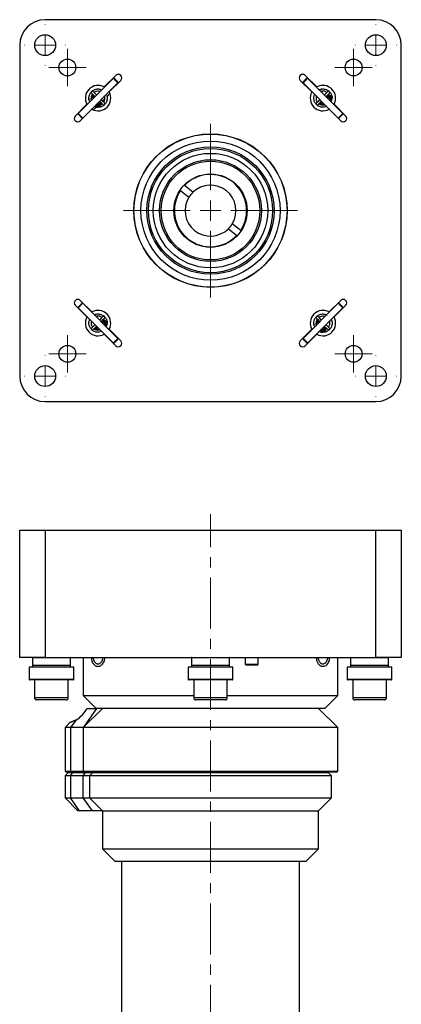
# Model space of a CAD drawing. Header units: inches. Extents: x 2.2 to 30.4, y 1.3 to 20.8.
# Tile 5 of 6: x 15.1 to 18.9, y 11.1 to 20.8. Entities that reach past the tile are written whole.
import ezdxf

# ---------------------------------------------------------------- set-up
doc = ezdxf.new("R2010")
doc.units = ezdxf.units.IN
doc.header["$MEASUREMENT"] = 0
doc.linetypes.add('CENTERX2', pattern=[0.8, 0.5, -0.1, 0.1, -0.1])

# ---------------------------------------------------------------- blocks, each defined once
blk = doc.blocks.new('SW_CENTERMARKSYMBOL_0')
at = {"color": 0, "linetype": 'Continuous', "lineweight": 18}
for p, q in [((0, 0.2), (0, 0.2025)), ((0, 0), (0, 0.1)), ((-0.2, 0), (-0.2025, 0)), ((0, 0), (-0.1, 0)), ((0, 0), (0, -0.1)), ((0, 0), (0.1, 0)), ((0.2, 0), (0.2025, 0)), ((0, -0.2), (0, -0.2025))]:
    blk.add_line(p, q, dxfattribs=at)
blk = doc.blocks.new('SW_CENTERMARKSYMBOL_1')
at = {"color": 0, "linetype": 'Continuous', "lineweight": 18}
for p, q in [((0, 0.1), (0, 0.1827)), ((0, 0), (0, 0.1)), ((-0.1, 0), (-0.1827, 0)), ((0, 0), (-0.1, 0)), ((0, 0), (0, -0.1)), ((0, 0), (0.1, 0)), ((0.1, 0), (0.1827, 0)), ((0, -0.1), (0, -0.1827))]:
    blk.add_line(p, q, dxfattribs=at)
blk = doc.blocks.new('SW_CENTERMARKSYMBOL_2')
at = {"color": 0, "linetype": 'Continuous', "lineweight": 18}
for p, q in [((0, 0.1), (0, 0.1827)), ((0, 0), (0, 0.1)), ((-0.1, 0), (-0.1827, 0)), ((0, 0), (-0.1, 0)), ((0, 0), (0, -0.1)), ((0, 0), (0.1, 0)), ((0.1, 0), (0.1827, 0)), ((0, -0.1), (0, -0.1827))]:
    blk.add_line(p, q, dxfattribs=at)
blk = doc.blocks.new('SW_CENTERMARKSYMBOL_3')
at = {"color": 0, "linetype": 'Continuous', "lineweight": 18}
for p, q in [((0, 0.2), (0, 0.2025)), ((0, 0), (0, 0.1)), ((-0.2, 0), (-0.2025, 0)), ((0, 0), (-0.1, 0)), ((0, 0), (0, -0.1)), ((0, 0), (0.1, 0)), ((0.2, 0), (0.2025, 0)), ((0, -0.2), (0, -0.2025))]:
    blk.add_line(p, q, dxfattribs=at)
blk = doc.blocks.new('SW_CENTERMARKSYMBOL_4')
at = {"color": 0, "linetype": 'Continuous', "lineweight": 18}
for p, q in [((0, 0.1), (0, 0.1827)), ((0, 0), (0, 0.1)), ((-0.1, 0), (-0.1827, 0)), ((0, 0), (-0.1, 0)), ((0, 0), (0, -0.1)), ((0, 0), (0.1, 0)), ((0.1, 0), (0.1827, 0)), ((0, -0.1), (0, -0.1827))]:
    blk.add_line(p, q, dxfattribs=at)
blk = doc.blocks.new('SW_CENTERMARKSYMBOL_5')
at = {"color": 0, "linetype": 'Continuous', "lineweight": 18}
for p, q in [((0, 0.2), (0, 0.2025)), ((0, 0), (0, 0.1)), ((-0.2, 0), (-0.2025, 0)), ((0, 0), (-0.1, 0)), ((0, 0), (0, -0.1)), ((0, 0), (0.1, 0)), ((0.2, 0), (0.2025, 0)), ((0, -0.2), (0, -0.2025))]:
    blk.add_line(p, q, dxfattribs=at)
blk = doc.blocks.new('SW_CENTERMARKSYMBOL_6')
at = {"color": 0, "linetype": 'Continuous', "lineweight": 18}
for p, q in [((0, 0.1), (0, 0.1827)), ((0, 0), (0, 0.1)), ((-0.1, 0), (-0.1827, 0)), ((0, 0), (-0.1, 0)), ((0, 0), (0, -0.1)), ((0, 0), (0.1, 0)), ((0.1, 0), (0.1827, 0)), ((0, -0.1), (0, -0.1827))]:
    blk.add_line(p, q, dxfattribs=at)
blk = doc.blocks.new('SW_CENTERMARKSYMBOL_7')
at = {"color": 0, "linetype": 'Continuous', "lineweight": 18}
for p, q in [((0, 0.2), (0, 0.2025)), ((0, 0), (0, 0.1)), ((-0.2, 0), (-0.2025, 0)), ((0, 0), (-0.1, 0)), ((0, 0), (0, -0.1)), ((0, 0), (0.1, 0)), ((0.2, 0), (0.2025, 0)), ((0, -0.2), (0, -0.2025))]:
    blk.add_line(p, q, dxfattribs=at)
blk = doc.blocks.new('SW_CENTERMARKSYMBOL_8')
at = {"color": 0, "linetype": 'Continuous', "lineweight": 18}
for p, q in [((0, 0.2), (0, 0.8535)), ((0, 0), (0, 0.1)), ((-0.2, 0), (-0.8535, 0)), ((0, 0), (-0.1, 0)), ((0, 0), (0, -0.1)), ((0, 0), (0.1, 0)), ((0.2, 0), (0.8535, 0)), ((0, -0.2), (0, -0.8535))]:
    blk.add_line(p, q, dxfattribs=at)

msp = doc.modelspace()

# ---------------------------------------------------------------- linework, layer by layer
at = {"color": 7, "linetype": 'Continuous', "lineweight": 25}
for p, q in [((18.6471, 20.7929), (15.3971, 20.7929)), ((15.1471, 20.5429), (15.1471, 17.2929)), ((18.8971, 17.2929), (18.8971, 20.5429)), ((16.0684, 20.2181), (15.7219, 19.8716)), ((16.0915, 20.2458), (15.9778, 20.1321)), ((16.0755, 20.2181), (16.0684, 20.2181)), ((18.0664, 20.1321), (17.9527, 20.2458)), ((17.9758, 20.2181), (17.9687, 20.2181)), ((18.3223, 19.8716), (17.9758, 20.2181)), ((15.7661, 19.8274), (16.1126, 20.1739)), ((15.9778, 20.1321), (15.9807, 20.1304)), ((16.0266, 20.0833), (16.1403, 20.197)), ((16.1126, 20.1739), (16.1126, 20.1809)), ((17.9039, 20.197), (18.0176, 20.0833)), ((17.9316, 20.1809), (17.9316, 20.1739)), ((17.9316, 20.1739), (18.2781, 19.8274)), ((18.0635, 20.1304), (18.0664, 20.1321)), ((15.8749, 20.0335), (15.8815, 20.0311)), ((15.984, 20.0184), (15.9604, 19.9951)), ((15.9844, 20.0334), (15.9806, 20.0458)), ((16.0031, 20.0467), (16.0061, 20.0368)), ((16.0338, 20.0678), (16.0056, 20.0399)), ((16.0249, 20.0862), (16.0266, 20.0833)), ((18.0176, 20.0833), (18.0193, 20.0862)), ((18.1029, 20.1086), (18.1129, 20.1116)), ((18.1163, 20.0899), (18.1048, 20.0863)), ((18.1163, 20.0899), (18.1242, 20.09)), ((18.1627, 20.0311), (18.1693, 20.0335)), ((18.188, 20.0523), (18.1814, 20.0616)), ((15.8079, 19.9622), (15.6942, 19.8484)), ((15.8096, 19.9592), (15.8079, 19.9622)), ((15.8992, 19.9346), (15.871, 19.9066)), ((15.8802, 19.9414), (15.8994, 19.9345)), ((15.9038, 19.9561), (15.8972, 19.9585)), ((15.9001, 19.9574), (15.9114, 19.9561)), ((15.9257, 19.9869), (15.928, 19.9803)), ((15.9479, 19.9625), (15.9561, 19.9683)), ((18.1162, 19.9803), (18.1185, 19.9869)), ((18.1936, 20.0092), (18.1909, 20.0019)), ((18.2079, 19.9848), (18.2152, 20.0049)), ((18.2363, 19.9622), (18.2346, 19.9592)), ((18.35, 19.8484), (18.2363, 19.9622)), ((15.7219, 19.8716), (15.7219, 19.8645)), ((15.7429, 19.7996), (15.8567, 19.9134)), ((15.759, 19.8274), (15.7661, 19.8274)), ((15.8567, 19.9134), (15.8538, 19.915)), ((18.1904, 19.915), (18.1875, 19.9134)), ((18.1875, 19.9134), (18.3013, 19.7996)), ((18.2781, 19.8274), (18.2852, 19.8274)), ((18.3223, 19.8645), (18.3223, 19.8716)), ((16.8484, 19.0977), (16.7658, 19.1635)), ((16.7267, 19.1147), (16.8092, 19.049)), ((17.3189, 18.7231), (17.2363, 18.7889)), ((17.1976, 18.7398), (17.2802, 18.6741)), ((15.6942, 17.9873), (15.8079, 17.8736)), ((15.8567, 17.9224), (15.7429, 18.0361)), ((15.7587, 18.008), (15.759, 18.0083)), ((15.7661, 18.0083), (15.759, 18.0083)), ((16.1126, 17.6619), (15.7661, 18.0083)), ((18.2781, 18.0083), (17.9316, 17.6619)), ((18.3013, 18.0361), (18.1875, 17.9224)), ((18.2363, 17.8736), (18.35, 17.9873)), ((18.2852, 18.0083), (18.2781, 18.0083)), ((15.7219, 17.9712), (15.7219, 17.9642)), ((15.7219, 17.9642), (16.0684, 17.6177)), ((15.8538, 17.9207), (15.8567, 17.9224)), ((15.8932, 17.8988), (15.9032, 17.9019)), ((17.9758, 17.6177), (18.3223, 17.9642)), ((18.1875, 17.9224), (18.1904, 17.9207)), ((18.3223, 17.9642), (18.3223, 17.9712)), ((15.8079, 17.8736), (15.8096, 17.8765)), ((15.9066, 17.8802), (15.8941, 17.8763)), ((15.9066, 17.8802), (15.9145, 17.8803)), ((15.953, 17.8214), (15.9596, 17.8238)), ((15.9783, 17.8426), (15.9717, 17.8519)), ((15.9839, 17.7995), (15.9812, 17.7921)), ((15.9826, 17.7958), (15.9839, 17.8072)), ((15.9982, 17.7751), (16.0055, 17.7952)), ((18.0846, 17.8238), (18.0912, 17.8214)), ((18.1941, 17.8236), (18.1903, 17.8361)), ((18.2128, 17.837), (18.2158, 17.8271)), ((18.2346, 17.8765), (18.2363, 17.8736)), ((15.9065, 17.7706), (15.9088, 17.7772)), ((15.9807, 17.7053), (15.9778, 17.7037)), ((15.9778, 17.7037), (16.0915, 17.5899)), ((16.0266, 17.7525), (16.0249, 17.7495)), ((16.1403, 17.6387), (16.0266, 17.7525)), ((18.0176, 17.7525), (17.9039, 17.6387)), ((17.9527, 17.5899), (18.0664, 17.7037)), ((18.0193, 17.7495), (18.0176, 17.7525)), ((18.0664, 17.7037), (18.0635, 17.7053)), ((18.089, 17.732), (18.1091, 17.7248)), ((18.1135, 17.7464), (18.1061, 17.749)), ((18.1354, 17.7772), (18.1377, 17.7706)), ((18.1565, 17.752), (18.1658, 17.7586)), ((16.0684, 17.6177), (16.0755, 17.6177)), ((16.1122, 17.6614), (16.1126, 17.6619)), ((16.1126, 17.6548), (16.1126, 17.6619)), ((17.9316, 17.6619), (17.9316, 17.6548)), ((17.9687, 17.6177), (17.9758, 17.6177)), ((15.3971, 17.0429), (18.6471, 17.0429)), ((15.1471, 14.5294), (15.1471, 15.7794)), ((15.1471, 15.7794), (15.3971, 15.7794)), ((15.3971, 15.7794), (15.3971, 14.5294)), ((15.3971, 15.7794), (18.6471, 15.7794)), ((18.6471, 14.5294), (18.6471, 15.7794)), ((18.6471, 15.7794), (18.8971, 15.7794)), ((18.8971, 15.7794), (18.8971, 14.5294)), ((15.3971, 14.5294), (15.1471, 14.5294)), ((15.2721, 14.5244), (15.2721, 14.4513)), ((15.3971, 14.5294), (18.6471, 14.5294)), ((15.6471, 14.4513), (15.6471, 14.5244)), ((15.7721, 14.5294), (15.7721, 14.1544)), ((16.8346, 14.5244), (16.8346, 14.4513)), ((17.2096, 14.4513), (17.2096, 14.5244)), ((17.364, 14.5294), (17.364, 14.4644)), ((17.489, 14.4644), (17.489, 14.5294)), ((18.2721, 14.1544), (18.2721, 14.5294)), ((18.3971, 14.5244), (18.3971, 14.4513)), ((18.8971, 14.5294), (18.6471, 14.5294)), ((18.7721, 14.4513), (18.7721, 14.5244)), ((15.2409, 14.4345), (15.2409, 14.3145)), ((15.6784, 14.4345), (15.2409, 14.4345)), ((15.6784, 14.3145), (15.6784, 14.4345)), ((16.8034, 14.4345), (16.8034, 14.3145)), ((17.2409, 14.4345), (16.8034, 14.4345)), ((17.2409, 14.3145), (17.2409, 14.4345)), ((17.364, 14.4644), (17.374, 14.4544)), ((17.364, 14.4644), (17.4427, 14.4644)), ((17.4401, 14.4544), (17.374, 14.4544)), ((17.479, 14.4544), (17.4401, 14.4544)), ((17.4427, 14.4644), (17.489, 14.4644)), ((17.479, 14.4544), (17.489, 14.4644)), ((18.3659, 14.4345), (18.3659, 14.3145)), ((18.8034, 14.4345), (18.3659, 14.4345)), ((18.8034, 14.3145), (18.8034, 14.4345)), ((15.6734, 14.3095), (15.2459, 14.3095)), ((15.2942, 14.3095), (15.2942, 14.1324)), ((15.625, 14.1324), (15.625, 14.3095)), ((17.2359, 14.3095), (16.8084, 14.3095)), ((16.8567, 14.3095), (16.8567, 14.1324)), ((17.1875, 14.1324), (17.1875, 14.3095)), ((18.7984, 14.3095), (18.3709, 14.3095)), ((18.4192, 14.3095), (18.4192, 14.1324)), ((18.75, 14.1324), (18.75, 14.3095)), ((15.7721, 14.1544), (15.8971, 14.0294)), ((15.7721, 14.1544), (16.8567, 14.1544)), ((17.1875, 14.1544), (18.2721, 14.1544)), ((18.1471, 14.0294), (18.2721, 14.1544)), ((15.5811, 14.1127), (15.3139, 14.1127)), ((15.6053, 14.1127), (15.5811, 14.1127)), ((15.9596, 14.0294), (15.7721, 13.8419)), ((15.8061, 14.0294), (15.8971, 14.0294)), ((17.0221, 14.0294), (15.8971, 14.0294)), ((17.1583, 14.1127), (16.8764, 14.1127)), ((18.1471, 14.0294), (17.0221, 14.0294)), ((17.1678, 14.1127), (17.1583, 14.1127)), ((18.2721, 13.8419), (18.0846, 14.0294)), ((18.7303, 14.1127), (18.4389, 14.1127)), ((15.6445, 13.8935), (15.5928, 13.8419)), ((15.5928, 13.8419), (15.5928, 13.4144)), ((15.6471, 13.8419), (15.5928, 13.8419)), ((15.7011, 13.9178), (15.6471, 13.8419)), ((15.7721, 13.8419), (15.6471, 13.8419)), ((15.6471, 13.8419), (15.6471, 13.4144)), ((15.7721, 13.8419), (15.7721, 13.4144)), ((18.2721, 13.8419), (15.7721, 13.8419)), ((18.2721, 13.4144), (18.2721, 13.8419)), ((15.5928, 13.4144), (15.6028, 13.4044)), ((15.5928, 13.4144), (15.6471, 13.4144)), ((15.6241, 13.3994), (15.5928, 13.3681)), ((15.5928, 13.3681), (15.5928, 13.1494)), ((15.6471, 13.3681), (15.5928, 13.3681)), ((15.6542, 13.4044), (15.6028, 13.4044)), ((15.6241, 13.3994), (15.6693, 13.3994)), ((15.6471, 13.4144), (15.7721, 13.4144)), ((15.6542, 13.4044), (15.6471, 13.4144)), ((15.6471, 13.3681), (15.6693, 13.3994)), ((15.7722, 13.3681), (15.6471, 13.3681)), ((15.6471, 13.3681), (15.6471, 13.1494)), ((15.7804, 13.4044), (15.6542, 13.4044)), ((15.6693, 13.3994), (15.7944, 13.3994)), ((15.7721, 13.4144), (15.7821, 13.4044)), ((15.7721, 13.4144), (18.2721, 13.4144)), ((15.7722, 13.3681), (15.7944, 13.3994)), ((15.8346, 13.3681), (15.7722, 13.3681)), ((15.7722, 13.1494), (15.7722, 13.3681)), ((18.2621, 13.4044), (15.7821, 13.4044)), ((15.7944, 13.3994), (15.8659, 13.3994)), ((15.8659, 13.3994), (15.8346, 13.3681)), ((15.8346, 13.3681), (15.8346, 13.1494)), ((18.2096, 13.3681), (15.8346, 13.3681)), ((15.8659, 13.3994), (18.1784, 13.3994)), ((15.9418, 13.3994), (15.9418, 13.4044)), ((15.9421, 13.4044), (15.9421, 13.3994)), ((18.1021, 13.3994), (18.1021, 13.4044)), ((18.2096, 13.3681), (18.1784, 13.3994)), ((18.2096, 13.1494), (18.2096, 13.3681)), ((18.2621, 13.4044), (18.2721, 13.4144)), ((15.5928, 13.1494), (15.7178, 13.0244)), ((15.5928, 13.1494), (15.6471, 13.1494)), ((15.7359, 13.0244), (15.6471, 13.1494)), ((15.6471, 13.1494), (15.7722, 13.1494)), ((15.8611, 13.0244), (15.7722, 13.1494)), ((15.7722, 13.1494), (15.8346, 13.1494)), ((15.8346, 13.1494), (15.9596, 13.0244)), ((15.8346, 13.1494), (18.2096, 13.1494)), ((18.0846, 13.0244), (18.2096, 13.1494)), ((15.7359, 13.0244), (15.7178, 13.0244)), ((15.8611, 13.0244), (15.7359, 13.0244)), ((15.9596, 13.0244), (15.8611, 13.0244)), ((15.9596, 13.0244), (15.9596, 12.6494)), ((15.9596, 13.0244), (18.0846, 13.0244)), ((18.0846, 12.6494), (18.0846, 13.0244)), ((15.9596, 12.6494), (16.0846, 12.5244)), ((15.9596, 12.6494), (18.0846, 12.6494)), ((17.9596, 12.5244), (18.0846, 12.6494)), ((17.9596, 12.5244), (16.0846, 12.5244)), ((16.1471, 12.5244), (16.1471, 10.9281)), ((17.8971, 10.9281), (17.8971, 12.5244))]:
    msp.add_line(p, q, dxfattribs=at)
at = {"color": 8, "linetype": 'Continuous', "lineweight": 25}
for p, q in [((15.8805, 20.0439), (15.8805, 20.0436)), ((18.1623, 20.0425), (18.1706, 20.045)), ((15.901, 19.9454), (15.8888, 19.9501)), ((15.937, 19.9874), (15.9395, 19.9791)), ((18.1058, 19.986), (18.1061, 19.9859)), ((18.2043, 20.0064), (18.1996, 19.9943)), ((15.9526, 17.8328), (15.9608, 17.8353)), ((15.9946, 17.7967), (15.9899, 17.7846)), ((18.0902, 17.8342), (18.0902, 17.8339)), ((15.8961, 17.7763), (15.8964, 17.7762)), ((18.1107, 17.7357), (18.0985, 17.7404)), ((18.1467, 17.7777), (18.1492, 17.7694)), ((15.6471, 14.5244), (15.2721, 14.5244)), ((17.2096, 14.5244), (16.8346, 14.5244)), ((18.7721, 14.5244), (18.3971, 14.5244)), ((15.6471, 14.4513), (15.2721, 14.4513)), ((17.2096, 14.4513), (16.8346, 14.4513)), ((18.7721, 14.4513), (18.3971, 14.4513)), ((15.6784, 14.3145), (15.2409, 14.3145)), ((17.2409, 14.3145), (16.8034, 14.3145)), ((18.8034, 14.3145), (18.3659, 14.3145)), ((15.5975, 14.1324), (15.2942, 14.1324)), ((15.625, 14.1324), (15.5975, 14.1324)), ((17.1767, 14.1324), (16.8567, 14.1324)), ((17.1875, 14.1324), (17.1767, 14.1324)), ((18.75, 14.1324), (18.4192, 14.1324)), ((15.7761, 13.8459), (15.9065, 14.0294)), ((15.7804, 13.4044), (15.7761, 13.4104))]:
    msp.add_line(p, q, dxfattribs=at)
at = {"color": 7, "linetype": 'CENTERX2', "lineweight": 18}
msp.add_line((17.0221, 6.0139), (17.0221, 15.9358), dxfattribs=at)
at = {"color": 7, "linetype": 'Continuous', "lineweight": 25, "flags": 128}
for points in [[(16.1126, 20.1739), (16.1122, 20.1742), (16.109, 20.1774), (16.103, 20.1834), (16.0951, 20.1913), (16.0865, 20.2), (16.0785, 20.208), (16.0723, 20.2142), (16.0689, 20.2176), (16.0684, 20.2181)], [(16.0755, 20.2181), (16.0759, 20.2176), (16.0787, 20.2148), (16.0839, 20.2096), (16.0907, 20.2028), (16.0979, 20.1956), (16.1046, 20.189), (16.1096, 20.1839), (16.1123, 20.1812), (16.1126, 20.1809)], [(17.9758, 20.2181), (17.9744, 20.2166), (17.9698, 20.2121), (17.9628, 20.2051), (17.9544, 20.1967), (17.9459, 20.1882), (17.9386, 20.1809), (17.9336, 20.1758), (17.9316, 20.1739), (17.9316, 20.1739)], [(17.9316, 20.1809), (17.9316, 20.1809), (17.9333, 20.1826), (17.9375, 20.1868), (17.9436, 20.193), (17.9508, 20.2001), (17.9578, 20.2072), (17.9637, 20.213), (17.9676, 20.2169), (17.9687, 20.2181)], [(15.8536, 20.0708), (15.857, 20.0674), (15.8667, 20.0577), (15.8815, 20.0429), (15.8874, 20.037)], [(15.9029, 20.0526), (15.8971, 20.0584), (15.8822, 20.0733), (15.8725, 20.083), (15.8692, 20.0864)], [(18.175, 20.0864), (18.1717, 20.083), (18.162, 20.0733), (18.1471, 20.0584), (18.1413, 20.0526)], [(18.1568, 20.037), (18.1627, 20.0429), (18.1775, 20.0577), (18.1872, 20.0674), (18.1906, 20.0708)], [(15.9316, 19.9928), (15.9374, 19.987), (15.9523, 19.9721), (15.962, 19.9624), (15.9653, 19.9591)], [(15.9809, 19.9746), (15.9775, 19.978), (15.9678, 19.9877), (15.953, 20.0026), (15.9471, 20.0084)], [(18.0971, 20.0084), (18.0912, 20.0026), (18.0764, 19.9877), (18.0667, 19.978), (18.0633, 19.9746)], [(18.0789, 19.9591), (18.0822, 19.9624), (18.0919, 19.9721), (18.1068, 19.987), (18.1126, 19.9928)], [(15.7219, 19.8716), (15.7224, 19.8711), (15.7258, 19.8677), (15.732, 19.8615), (15.74, 19.8535), (15.7486, 19.8448), (15.7566, 19.8369), (15.7626, 19.8309), (15.7657, 19.8277), (15.7661, 19.8274)], [(15.759, 19.8274), (15.7587, 19.8277), (15.7561, 19.8304), (15.751, 19.8354), (15.7444, 19.8421), (15.7371, 19.8493), (15.7304, 19.856), (15.7252, 19.8612), (15.7223, 19.8641), (15.7219, 19.8645)], [(18.2781, 19.8274), (18.2781, 19.8274), (18.2801, 19.8294), (18.2851, 19.8344), (18.2924, 19.8417), (18.3009, 19.8502), (18.3093, 19.8586), (18.3163, 19.8656), (18.3209, 19.8702), (18.3223, 19.8716)], [(18.3223, 19.8645), (18.3211, 19.8633), (18.3173, 19.8595), (18.3114, 19.8536), (18.3043, 19.8466), (18.2972, 19.8394), (18.291, 19.8333), (18.2868, 19.829), (18.2852, 19.8274), (18.2852, 19.8274)], [(15.7661, 18.0083), (15.7657, 18.0079), (15.7624, 18.0046), (15.7562, 17.9985), (15.7483, 17.9905), (15.7397, 17.9819), (15.7317, 17.9739), (15.7256, 17.9679), (15.7223, 17.9646), (15.7219, 17.9642)], [(15.7219, 17.9712), (15.7223, 17.9716), (15.725, 17.9743), (15.7301, 17.9794), (15.7368, 17.9861), (15.7441, 17.9934), (15.7508, 18.0001), (15.7559, 18.0052), (15.7587, 18.008)], [(18.3223, 17.9642), (18.3219, 17.9645), (18.3188, 17.9677), (18.3128, 17.9736), (18.3049, 17.9815), (18.2963, 17.9902), (18.2883, 17.9982), (18.2821, 18.0044), (18.2786, 18.0078), (18.2781, 18.0083)], [(18.2852, 18.0083), (18.2856, 18.0079), (18.2885, 18.005), (18.2937, 17.9998), (18.3005, 17.9931), (18.3077, 17.9858), (18.3143, 17.9792), (18.3194, 17.9742), (18.322, 17.9715), (18.3223, 17.9712)], [(15.8874, 17.7987), (15.8815, 17.7929), (15.8667, 17.778), (15.857, 17.7683), (15.8536, 17.7649)], [(15.9653, 17.8767), (15.962, 17.8733), (15.9523, 17.8636), (15.9374, 17.8487), (15.9316, 17.8429)], [(15.9471, 17.8273), (15.953, 17.8332), (15.9678, 17.848), (15.9775, 17.8577), (15.9809, 17.8611)], [(18.0633, 17.8611), (18.0667, 17.8577), (18.0764, 17.848), (18.0912, 17.8332), (18.0971, 17.8273)], [(18.1126, 17.8429), (18.1068, 17.8487), (18.0919, 17.8636), (18.0822, 17.8733), (18.0789, 17.8767)], [(18.1906, 17.7649), (18.1872, 17.7683), (18.1775, 17.778), (18.1627, 17.7929), (18.1568, 17.7987)], [(15.8692, 17.7494), (15.8725, 17.7527), (15.8822, 17.7624), (15.8971, 17.7773), (15.9029, 17.7831)], [(18.1413, 17.7831), (18.1471, 17.7773), (18.162, 17.7624), (18.1717, 17.7527), (18.175, 17.7494)], [(16.0684, 17.6177), (16.0688, 17.6181), (16.0721, 17.6214), (16.0782, 17.6275), (16.0861, 17.6354), (16.0948, 17.644), (16.1027, 17.652), (16.1088, 17.6581), (16.1122, 17.6614)], [(16.1126, 17.6548), (16.1122, 17.6544), (16.1094, 17.6516), (16.1043, 17.6465), (16.0976, 17.6398), (16.0904, 17.6326), (16.0837, 17.6259), (16.0786, 17.6208), (16.0758, 17.618), (16.0755, 17.6177)], [(17.9316, 17.6619), (17.9321, 17.6614), (17.9356, 17.6579), (17.9418, 17.6517), (17.9498, 17.6437), (17.9584, 17.6351), (17.9663, 17.6272), (17.9723, 17.6212), (17.9755, 17.618), (17.9758, 17.6177)], [(17.9687, 17.6177), (17.9684, 17.618), (17.9658, 17.6206), (17.9608, 17.6256), (17.9541, 17.6323), (17.9469, 17.6395), (17.9402, 17.6463), (17.9349, 17.6515), (17.932, 17.6544), (17.9316, 17.6548)], [(15.2721, 14.4513), (15.2736, 14.436), (15.2739, 14.4345)], [(15.6453, 14.4345), (15.6456, 14.436), (15.6471, 14.4513)], [(16.8346, 14.4513), (16.8361, 14.436), (16.8364, 14.4345)], [(17.2078, 14.4345), (17.2081, 14.436), (17.2096, 14.4513)], [(18.3971, 14.4513), (18.3986, 14.436), (18.3989, 14.4345)], [(18.7703, 14.4345), (18.7706, 14.436), (18.7721, 14.4513)]]:
    msp.add_lwpolyline(points, dxfattribs=at)
at = {"color": 8, "linetype": 'Continuous', "lineweight": 25, "flags": 128}
for points in [[(15.8749, 20.0335), (15.8763, 20.0341), (15.8779, 20.0362), (15.8794, 20.0395), (15.8805, 20.0436)], [(18.1706, 20.045), (18.1695, 20.0491), (18.1693, 20.0495)], [(18.1706, 20.045), (18.1711, 20.0408), (18.1711, 20.0372), (18.1705, 20.0346), (18.1693, 20.0335), (18.1693, 20.0335)], [(15.9395, 19.9791), (15.9353, 19.9785), (15.9317, 19.9786), (15.9291, 19.9792), (15.928, 19.9803), (15.928, 19.9804)], [(15.9395, 19.9791), (15.9436, 19.9802), (15.944, 19.9804)], [(18.1162, 19.9804), (18.1156, 19.9818), (18.1135, 19.9834), (18.1102, 19.9848), (18.1061, 19.9859)], [(15.9608, 17.8353), (15.9597, 17.8393), (15.9596, 17.8398)], [(15.9608, 17.8353), (15.9614, 17.8311), (15.9614, 17.8274), (15.9608, 17.8249), (15.9596, 17.8238), (15.9596, 17.8238)], [(18.0846, 17.8238), (18.0861, 17.8244), (18.0876, 17.8265), (18.0891, 17.8298), (18.0902, 17.8339)], [(15.9065, 17.7707), (15.9059, 17.7721), (15.9038, 17.7737), (15.9004, 17.7751), (15.8964, 17.7762)], [(18.1492, 17.7694), (18.145, 17.7688), (18.1414, 17.7689), (18.1388, 17.7695), (18.1377, 17.7706), (18.1377, 17.7706)], [(18.1492, 17.7694), (18.1533, 17.7705), (18.1537, 17.7707)]]:
    msp.add_lwpolyline(points, dxfattribs=at)
at = {"color": 7, "linetype": 'Continuous', "lineweight": 25}
for centre, radius in [((15.3971, 20.5429), 0.1025), ((18.6471, 20.5429), 0.1025), ((15.6161, 20.3239), 0.0827), ((18.4281, 20.3239), 0.0827), ((17.0221, 18.9179), 0.7535), ((17.0221, 18.9179), 0.752), ((17.0221, 18.9179), 0.6835), ((17.0221, 18.9179), 0.625), ((17.0221, 18.9179), 0.61), ((17.0221, 18.9179), 0.5625), ((17.0221, 18.9179), 0.5), ((17.0221, 18.9179), 0.485), ((17.0221, 18.9179), 0.36), ((15.6161, 17.5119), 0.0827), ((18.4281, 17.5119), 0.0827), ((15.3971, 17.2929), 0.1025), ((18.6471, 17.2929), 0.1025)]:
    msp.add_circle(centre, radius, dxfattribs=at)
for centre, radius, start, end in [((15.3971, 20.5429), 0.25, 90, 180), ((18.6471, 20.5429), 0.25, 0, 90), ((16.1159, 20.2214), 0.0345, 315, 135), ((17.9283, 20.2214), 0.0345, 45, 225), ((15.9172, 20.0227), 0.125, 61.02162, 208.97838), ((18.127, 20.0227), 0.125, 331.02162, 118.97838), ((15.8614, 20.0786), 0.011, 45, 225), ((15.9172, 20.0227), 0.125, 241.02162, 28.97838), ((18.127, 20.0227), 0.125, 151.02162, 298.97838), ((18.0711, 19.9669), 0.011, 135, 315), ((15.7185, 19.824), 0.0345, 135, 315), ((18.3257, 19.824), 0.0345, 225, 45), ((17.0221, 18.9179), 0.355, 326.73085, 136.22536), ((17.0221, 18.9179), 0.25, 328.9477, 134.00851), ((17.0221, 18.9179), 0.355, 146.32578, 316.63043), ((17.0221, 18.9179), 0.25, 134.00851, 148.37021), ((17.0221, 18.9179), 0.25, 148.37021, 314.586), ((17.0221, 18.9179), 0.25, 314.586, 328.9477), ((15.7185, 18.0117), 0.0345, 45, 225), ((18.3257, 18.0117), 0.0345, 315, 135), ((15.9172, 17.813), 0.125, 331.02162, 118.97838), ((18.127, 17.813), 0.125, 61.02162, 208.97838), ((15.9172, 17.813), 0.125, 151.02162, 298.97838), ((18.0711, 17.8689), 0.011, 45, 225), ((18.127, 17.813), 0.125, 241.02162, 28.97838), ((15.8614, 17.7571), 0.011, 135, 315), ((16.1159, 17.6143), 0.0345, 225, 45), ((17.9283, 17.6143), 0.0345, 135, 315), ((15.3971, 17.2929), 0.25, 180, 270), ((18.6471, 17.2929), 0.25, 270, 0), ((15.2771, 14.5244), 0.005, 90, 180), ((15.6421, 14.5244), 0.005, 0, 90), ((16.8396, 14.5244), 0.005, 90, 180), ((17.2046, 14.5244), 0.005, 0, 90), ((18.4021, 14.5244), 0.005, 90, 180), ((18.7671, 14.5244), 0.005, 0, 90), ((15.2459, 14.3145), 0.005, 180, 270), ((15.6734, 14.3145), 0.005, 270, 0), ((16.8084, 14.3145), 0.005, 180, 270), ((17.2359, 14.3145), 0.005, 270, 0), ((18.3709, 14.3145), 0.005, 180, 270), ((18.7984, 14.3145), 0.005, 270, 0), ((15.3139, 14.1324), 0.0197, 180, 270), ((15.6053, 14.1324), 0.0197, 270, 0), ((16.8764, 14.1324), 0.0197, 180, 270), ((17.1678, 14.1324), 0.0197, 270, 0), ((18.4389, 14.1324), 0.0197, 180, 270), ((18.7303, 14.1324), 0.0197, 270, 0)]:
    msp.add_arc(centre, radius, start, end, dxfattribs=at)
at = {"color": 8, "linetype": 'Continuous', "lineweight": 25}
for centre, radius, start, end in [((15.9326, 19.9353), 0.0332, 162.28981, 181.38473), ((15.9492, 19.9384), 0.0488, 158.79859, 171.77465), ((18.2112, 20.0547), 0.0488, 248.7994, 261.77458), ((18.2142, 20.0372), 0.0323, 252.03209, 271.64245), ((16.0015, 17.845), 0.0488, 248.79859, 261.77465), ((16.0047, 17.8284), 0.0332, 252.28981, 271.38473), ((18.1414, 17.7257), 0.0323, 162.03209, 181.64245), ((18.1589, 17.7287), 0.0488, 158.7994, 171.77458)]:
    msp.add_arc(centre, radius, start, end, dxfattribs=at)
at = {"color": 7, "linetype": 'Continuous', "lineweight": 25}
msp.add_ellipse((15.7273, 13.9919), major_axis=(0.0768, 0.0768), ratio=0.411261, start_param=4.000559, end_param=5.571355, dxfattribs=at)
for points, knots in [([(15.8362, 19.9859), (15.8329, 19.994), (15.8254, 20.0124), (15.8279, 20.044), (15.8412, 20.0747), (15.8651, 20.0986), (15.8957, 20.1121), (15.9287, 20.1145), (15.9484, 20.1064), (15.9578, 20.1026)], [0, 0, 0, 0, 0.11791, 0.266978, 0.416046, 0.565113, 0.714181, 0.863249, 1, 1, 1, 1]), ([(18.0902, 20.1036), (18.0925, 20.1051), (18.1042, 20.1123), (18.1301, 20.1142), (18.1626, 20.1077), (18.191, 20.089), (18.2098, 20.0617), (18.2183, 20.0362), (18.2161, 20.0217), (18.2155, 20.0181)], [0, 0, 0, 0, 0.044263, 0.223569, 0.402875, 0.582181, 0.761487, 0.940793, 1, 1, 1, 1]), ([(15.8288, 20.0192), (15.8287, 20.0185), (15.8275, 20.0139), (15.8283, 20.009), (15.829, 20.0049)], [0, 0, 0, 0, 0.146761, 1, 1, 1, 1]), ([(15.8622, 20.0622), (15.8618, 20.0618), (15.8556, 20.0557), (15.8504, 20.0384), (15.8476, 20.0178), (15.852, 20.0065), (15.8533, 20.003)], [0, 0, 0, 0, 0.0245736, 0.4232173, 0.8218613, 1, 1, 1, 1]), ([(15.8506, 20.0092), (15.8504, 20.0109), (15.85, 20.0141), (15.8508, 20.019), (15.8527, 20.0235), (15.8555, 20.0274), (15.8593, 20.0307), (15.8639, 20.033), (15.8692, 20.0342), (15.873, 20.0337), (15.8749, 20.0335)], [0, 0, 0, 0, 0.110085, 0.22103, 0.334417, 0.452609, 0.569966, 0.708027, 0.856219, 1, 1, 1, 1]), ([(15.8687, 20.0557), (15.8659, 20.0556), (15.8619, 20.0554), (15.8581, 20.0538), (15.8569, 20.0533)], [0, 0, 0, 0, 0.679529, 1, 1, 1, 1]), ([(15.9369, 20.0866), (15.9334, 20.088), (15.922, 20.0924), (15.9013, 20.0895), (15.8842, 20.0843), (15.878, 20.0781), (15.8777, 20.0778)], [0, 0, 0, 0, 0.181482, 0.580139, 0.978796, 1, 1, 1, 1]), ([(15.9982, 20.0595), (15.9996, 20.0571), (16.0068, 20.0455), (16.0087, 20.0195), (16.0022, 19.9871), (15.9835, 19.9587), (15.9562, 19.9398), (15.9308, 19.9314), (15.9163, 19.9336), (15.9127, 19.9342)], [0, 0, 0, 0, 0.044263, 0.223569, 0.402875, 0.582181, 0.761487, 0.940793, 1, 1, 1, 1]), ([(15.9717, 19.9838), (15.9747, 19.9878), (15.9826, 19.9985), (15.9869, 20.0201), (15.9834, 20.0356), (15.9818, 20.043)], [0, 0, 0, 0, 0.238888, 0.636492, 1, 1, 1, 1]), ([(18.1638, 19.9417), (18.1557, 19.9384), (18.1373, 19.9309), (18.1057, 19.9334), (18.075, 19.9467), (18.0511, 19.9705), (18.0376, 20.0011), (18.0352, 20.0342), (18.0432, 20.0538), (18.0471, 20.0632)], [0, 0, 0, 0, 0.11791, 0.266978, 0.416045, 0.565113, 0.714181, 0.863248, 1, 1, 1, 1]), ([(18.0631, 20.0424), (18.0617, 20.0389), (18.0573, 20.0275), (18.0601, 20.0068), (18.0653, 19.9896), (18.0716, 19.9835), (18.0719, 19.9832)], [0, 0, 0, 0, 0.181482, 0.580138, 0.978795, 1, 1, 1, 1]), ([(18.1658, 20.0772), (18.1618, 20.0801), (18.1511, 20.0881), (18.1296, 20.0924), (18.1141, 20.0889), (18.1066, 20.0872)], [0, 0, 0, 0, 0.238888, 0.636493, 1, 1, 1, 1]), ([(18.1693, 20.0335), (18.1711, 20.0337), (18.1749, 20.0342), (18.1802, 20.033), (18.1852, 20.0305), (18.1891, 20.027), (18.1919, 20.0229), (18.1935, 20.0185), (18.1942, 20.0139), (18.1938, 20.0108), (18.1936, 20.0092)], [0, 0, 0, 0, 0.140401, 0.287557, 0.433987, 0.569993, 0.684893, 0.789544, 0.895237, 1, 1, 1, 1]), ([(18.1706, 20.045), (18.1735, 20.045), (18.1795, 20.0451), (18.1876, 20.0422), (18.1945, 20.0376), (18.2009, 20.0303), (18.2056, 20.0196), (18.2047, 20.0108), (18.2043, 20.0064)], [0, 0, 0, 0, 0.152365, 0.300722, 0.446836, 0.579556, 0.789228, 1, 1, 1, 1]), ([(18.1906, 20.0864), (18.1896, 20.0871), (18.1877, 20.0887), (18.184, 20.0897), (18.1803, 20.0895), (18.1772, 20.0883), (18.1757, 20.0868), (18.1751, 20.0863)], [0, 0, 0, 0, 0.214739, 0.429481, 0.644224, 0.858965, 1, 1, 1, 1]), ([(18.2152, 20.0049), (18.2156, 20.0084), (18.2165, 20.0154), (18.2146, 20.0256), (18.2106, 20.035), (18.2042, 20.0434), (18.1957, 20.0502), (18.1858, 20.0547), (18.1789, 20.0554), (18.1756, 20.0558)], [0, 0, 0, 0, 0.142852, 0.28081, 0.412442, 0.553156, 0.70776, 0.861251, 1, 1, 1, 1]), ([(18.1904, 20.0708), (18.1907, 20.0711), (18.1921, 20.0722), (18.1934, 20.075), (18.194, 20.0786), (18.1934, 20.0823), (18.192, 20.0849), (18.1909, 20.0861), (18.1906, 20.0864)], [0, 0, 0, 0, 0.083651, 0.296092, 0.508539, 0.720982, 0.933424, 1, 1, 1, 1]), ([(18.1917, 20.0022), (18.1918, 20.0024), (18.1941, 20.0067), (18.1938, 20.0119), (18.1936, 20.0169)], [0, 0, 0, 0, 0.040139, 1, 1, 1, 1]), ([(15.8994, 19.9345), (15.9029, 19.9341), (15.9099, 19.9332), (15.9201, 19.9351), (15.9295, 19.9391), (15.9379, 19.9454), (15.9447, 19.954), (15.9492, 19.9638), (15.9499, 19.9708), (15.9503, 19.9741)], [0, 0, 0, 0, 0.142852, 0.280811, 0.412443, 0.553155, 0.707761, 0.861251, 1, 1, 1, 1]), ([(15.9395, 19.9791), (15.9396, 19.9761), (15.9397, 19.9702), (15.9368, 19.962), (15.9321, 19.9551), (15.9248, 19.9488), (15.9141, 19.9441), (15.9054, 19.945), (15.901, 19.9454)], [0, 0, 0, 0, 0.152365, 0.300722, 0.446835, 0.579556, 0.789226, 1, 1, 1, 1]), ([(15.928, 19.9803), (15.9283, 19.9785), (15.9287, 19.9748), (15.9275, 19.9694), (15.9251, 19.9645), (15.9215, 19.9606), (15.9174, 19.9578), (15.913, 19.9562), (15.9084, 19.9554), (15.9053, 19.9559), (15.9038, 19.9561)], [0, 0, 0, 0, 0.140402, 0.287556, 0.433989, 0.569994, 0.684893, 0.789543, 0.895237, 1, 1, 1, 1]), ([(15.9653, 19.9593), (15.9656, 19.9589), (15.9667, 19.9576), (15.9695, 19.9563), (15.9732, 19.9556), (15.9769, 19.9563), (15.9794, 19.9577), (15.9806, 19.9588), (15.9809, 19.9591)], [0, 0, 0, 0, 0.0836541, 0.296095, 0.5085379, 0.7209813, 0.9334267, 1, 1, 1, 1]), ([(15.9809, 19.9591), (15.9817, 19.96), (15.9833, 19.962), (15.9842, 19.9656), (15.984, 19.9694), (15.9828, 19.9725), (15.9814, 19.974), (15.9808, 19.9745)], [0, 0, 0, 0, 0.214742, 0.429483, 0.644222, 0.858962, 1, 1, 1, 1]), ([(18.0875, 19.9677), (18.0878, 19.9673), (18.094, 19.961), (18.1113, 19.9559), (18.1319, 19.9531), (18.1432, 19.9575), (18.1467, 19.9588)], [0, 0, 0, 0, 0.024572, 0.423216, 0.821861, 1, 1, 1, 1]), ([(18.094, 19.9742), (18.0941, 19.9714), (18.0943, 19.9673), (18.0959, 19.9636), (18.0964, 19.9624)], [0, 0, 0, 0, 0.67953, 1, 1, 1, 1]), ([(18.1404, 19.9561), (18.1388, 19.9559), (18.1356, 19.9554), (18.1307, 19.9563), (18.1261, 19.9582), (18.1222, 19.961), (18.119, 19.9648), (18.1167, 19.9694), (18.1155, 19.9747), (18.1159, 19.9785), (18.1162, 19.9803)], [0, 0, 0, 0, 0.110085, 0.221028, 0.334416, 0.452609, 0.569965, 0.708027, 0.856217, 1, 1, 1, 1]), ([(15.8805, 17.8939), (15.8828, 17.8954), (15.8945, 17.9026), (15.9204, 17.9045), (15.9529, 17.898), (15.9813, 17.8793), (16.0001, 17.852), (16.0086, 17.8265), (16.0063, 17.812), (16.0058, 17.8084)], [0, 0, 0, 0, 0.044263, 0.223569, 0.402875, 0.582181, 0.761487, 0.940793, 1, 1, 1, 1]), ([(18.0459, 17.7762), (18.0426, 17.7843), (18.0351, 17.8027), (18.0376, 17.8343), (18.0509, 17.865), (18.0748, 17.8889), (18.1054, 17.9024), (18.1384, 17.9048), (18.1581, 17.8967), (18.1675, 17.8929)], [0, 0, 0, 0, 0.11791, 0.266978, 0.416045, 0.565113, 0.714181, 0.863248, 1, 1, 1, 1]), ([(15.9541, 17.732), (15.946, 17.7287), (15.9276, 17.7212), (15.8959, 17.7237), (15.8653, 17.737), (15.8414, 17.7608), (15.8279, 17.7914), (15.8255, 17.8245), (15.8335, 17.8441), (15.8374, 17.8535)], [0, 0, 0, 0, 0.11791, 0.266978, 0.416046, 0.565113, 0.714181, 0.863249, 1, 1, 1, 1]), ([(15.8534, 17.8327), (15.852, 17.8292), (15.8476, 17.8178), (15.8504, 17.7971), (15.8556, 17.7799), (15.8619, 17.7738), (15.8622, 17.7735)], [0, 0, 0, 0, 0.181482, 0.580139, 0.978796, 1, 1, 1, 1]), ([(15.9561, 17.8675), (15.9521, 17.8704), (15.9414, 17.8784), (15.9199, 17.8827), (15.9043, 17.8792), (15.8969, 17.8775)], [0, 0, 0, 0, 0.238888, 0.636492, 1, 1, 1, 1]), ([(15.9596, 17.8238), (15.9614, 17.824), (15.9652, 17.8245), (15.9705, 17.8233), (15.9755, 17.8208), (15.9794, 17.8173), (15.9822, 17.8132), (15.9838, 17.8088), (15.9845, 17.8042), (15.9841, 17.8011), (15.9839, 17.7995)], [0, 0, 0, 0, 0.140401, 0.287557, 0.433989, 0.569994, 0.684893, 0.789543, 0.895237, 1, 1, 1, 1]), ([(15.9608, 17.8353), (15.9638, 17.8353), (15.9697, 17.8354), (15.9779, 17.8325), (15.9848, 17.8279), (15.9911, 17.8206), (15.9959, 17.8099), (15.995, 17.8011), (15.9946, 17.7967)], [0, 0, 0, 0, 0.1523651, 0.3007221, 0.4468349, 0.5795556, 0.7892266, 1, 1, 1, 1]), ([(15.9809, 17.8767), (15.9799, 17.8774), (15.978, 17.879), (15.9743, 17.88), (15.9706, 17.8798), (15.9674, 17.8786), (15.966, 17.8771), (15.9654, 17.8765)], [0, 0, 0, 0, 0.214742, 0.429483, 0.644222, 0.858962, 1, 1, 1, 1]), ([(16.0055, 17.7952), (16.0059, 17.7987), (16.0068, 17.8057), (16.0049, 17.8159), (16.0009, 17.8252), (15.9945, 17.8337), (15.986, 17.8404), (15.9761, 17.8449), (15.9692, 17.8457), (15.9659, 17.8461)], [0, 0, 0, 0, 0.1428518, 0.2808105, 0.4124425, 0.5531551, 0.7077613, 0.8612508, 1, 1, 1, 1]), ([(15.9807, 17.8611), (15.981, 17.8614), (15.9824, 17.8625), (15.9837, 17.8653), (15.9843, 17.8689), (15.9837, 17.8726), (15.9823, 17.8752), (15.9812, 17.8764), (15.9809, 17.8767)], [0, 0, 0, 0, 0.0836541, 0.296095, 0.5085379, 0.7209813, 0.9334267, 1, 1, 1, 1]), ([(18.0385, 17.8095), (18.0384, 17.8088), (18.0372, 17.8041), (18.038, 17.7993), (18.0387, 17.7952)], [0, 0, 0, 0, 0.146762, 1, 1, 1, 1]), ([(18.0719, 17.8525), (18.0716, 17.8521), (18.0653, 17.846), (18.0601, 17.8287), (18.0573, 17.8081), (18.0617, 17.7968), (18.0631, 17.7933)], [0, 0, 0, 0, 0.024572, 0.423216, 0.821861, 1, 1, 1, 1]), ([(18.0603, 17.7995), (18.0601, 17.8011), (18.0597, 17.8044), (18.0605, 17.8093), (18.0624, 17.8138), (18.0652, 17.8177), (18.069, 17.8209), (18.0736, 17.8233), (18.0789, 17.8245), (18.0827, 17.824), (18.0846, 17.8238)], [0, 0, 0, 0, 0.110085, 0.221028, 0.334416, 0.452609, 0.569965, 0.708027, 0.856217, 1, 1, 1, 1]), ([(18.0784, 17.846), (18.0756, 17.8459), (18.0716, 17.8457), (18.0678, 17.8441), (18.0666, 17.8436)], [0, 0, 0, 0, 0.67953, 1, 1, 1, 1]), ([(18.1467, 17.8769), (18.1431, 17.8783), (18.1317, 17.8826), (18.1111, 17.8798), (18.0939, 17.8746), (18.0878, 17.8684), (18.0874, 17.8681)], [0, 0, 0, 0, 0.181482, 0.580138, 0.978795, 1, 1, 1, 1]), ([(18.2079, 17.8497), (18.2093, 17.8474), (18.2165, 17.8357), (18.2184, 17.8098), (18.2119, 17.7774), (18.1932, 17.749), (18.1659, 17.7301), (18.1405, 17.7217), (18.126, 17.7239), (18.1224, 17.7245)], [0, 0, 0, 0, 0.044263, 0.223569, 0.402875, 0.582181, 0.761487, 0.940793, 1, 1, 1, 1]), ([(18.1814, 17.7741), (18.1844, 17.7781), (18.1923, 17.7888), (18.1966, 17.8104), (18.1931, 17.8259), (18.1915, 17.8333)], [0, 0, 0, 0, 0.238888, 0.636493, 1, 1, 1, 1]), ([(15.8778, 17.758), (15.8781, 17.7576), (15.8843, 17.7513), (15.9015, 17.7461), (15.9222, 17.7434), (15.9335, 17.7478), (15.937, 17.7491)], [0, 0, 0, 0, 0.0245736, 0.4232173, 0.8218612, 1, 1, 1, 1]), ([(15.8843, 17.7645), (15.8844, 17.7617), (15.8846, 17.7576), (15.8862, 17.7539), (15.8867, 17.7527)], [0, 0, 0, 0, 0.679529, 1, 1, 1, 1]), ([(15.9307, 17.7464), (15.9291, 17.7461), (15.9258, 17.7457), (15.921, 17.7466), (15.9164, 17.7484), (15.9125, 17.7513), (15.9093, 17.7551), (15.907, 17.7597), (15.9058, 17.765), (15.9062, 17.7688), (15.9065, 17.7706)], [0, 0, 0, 0, 0.110085, 0.22103, 0.334417, 0.452609, 0.569966, 0.708027, 0.856219, 1, 1, 1, 1]), ([(18.1064, 17.7483), (18.1066, 17.7482), (18.111, 17.7459), (18.1162, 17.7461), (18.1211, 17.7464)], [0, 0, 0, 0, 0.040139, 1, 1, 1, 1]), ([(18.1091, 17.7248), (18.1126, 17.7243), (18.1196, 17.7235), (18.1298, 17.7254), (18.1392, 17.7294), (18.1476, 17.7357), (18.1544, 17.7443), (18.1589, 17.7541), (18.1597, 17.7611), (18.16, 17.7644)], [0, 0, 0, 0, 0.142852, 0.28081, 0.412442, 0.553156, 0.70776, 0.861251, 1, 1, 1, 1]), ([(18.1492, 17.7694), (18.1493, 17.7664), (18.1494, 17.7605), (18.1465, 17.7523), (18.1418, 17.7454), (18.1345, 17.7391), (18.1238, 17.7344), (18.1151, 17.7353), (18.1107, 17.7357)], [0, 0, 0, 0, 0.152365, 0.300722, 0.446836, 0.579556, 0.789228, 1, 1, 1, 1]), ([(18.1377, 17.7706), (18.138, 17.7688), (18.1384, 17.7651), (18.1372, 17.7597), (18.1348, 17.7548), (18.1312, 17.7509), (18.1271, 17.7481), (18.1227, 17.7465), (18.1181, 17.7457), (18.115, 17.7462), (18.1135, 17.7464)], [0, 0, 0, 0, 0.140401, 0.287557, 0.433987, 0.569993, 0.684893, 0.789544, 0.895237, 1, 1, 1, 1]), ([(18.175, 17.7496), (18.1753, 17.7492), (18.1764, 17.7479), (18.1792, 17.7466), (18.1829, 17.7459), (18.1866, 17.7466), (18.1891, 17.748), (18.1903, 17.7491), (18.1906, 17.7494)], [0, 0, 0, 0, 0.083651, 0.296092, 0.508539, 0.720982, 0.933424, 1, 1, 1, 1]), ([(18.1906, 17.7494), (18.1914, 17.7503), (18.193, 17.7523), (18.194, 17.7559), (18.1937, 17.7596), (18.1925, 17.7628), (18.1911, 17.7643), (18.1905, 17.7648)], [0, 0, 0, 0, 0.214739, 0.429481, 0.644224, 0.858965, 1, 1, 1, 1]), ([(15.8523, 14.5324), (15.8522, 14.5254), (15.852, 14.512), (15.8566, 14.4935), (15.8631, 14.4785), (15.8725, 14.4644), (15.8846, 14.4526), (15.9001, 14.4444), (15.9166, 14.4414), (15.9335, 14.4441), (15.949, 14.4521), (15.9623, 14.4645), (15.9728, 14.4805), (15.9799, 14.4989), (15.9836, 14.5157), (15.9837, 14.5259), (15.9837, 14.5294)], [0, 0, 0, 0, 0.076374, 0.146233, 0.208713, 0.263153, 0.346996, 0.422102, 0.499576, 0.578438, 0.656777, 0.734355, 0.811216, 0.887519, 0.961963, 1, 1, 1, 1]), ([(15.9618, 14.5294), (15.9618, 14.528), (15.9621, 14.5204), (15.9592, 14.507), (15.9533, 14.4908), (15.9447, 14.4779), (15.9346, 14.4691), (15.9241, 14.4645), (15.9132, 14.464), (15.9027, 14.4674), (15.8923, 14.4752), (15.8826, 14.4881), (15.8743, 14.5073), (15.873, 14.5235), (15.8723, 14.5324)], [0, 0, 0, 0, 0.019505, 0.104686, 0.1895, 0.273734, 0.357301, 0.440279, 0.522914, 0.6059, 0.690023, 0.775886, 0.876667, 1, 1, 1, 1]), ([(18.062, 14.5324), (18.0618, 14.5262), (18.0615, 14.5144), (18.0655, 14.4946), (18.074, 14.4752), (18.088, 14.4577), (18.1042, 14.4465), (18.1224, 14.4415), (18.1406, 14.4431), (18.1578, 14.4512), (18.1722, 14.4646), (18.1834, 14.482), (18.1906, 14.5025), (18.1939, 14.5188), (18.1935, 14.5278), (18.1934, 14.5294)], [0, 0, 0, 0, 0.068275, 0.12913, 0.229765, 0.316401, 0.401774, 0.486224, 0.570684, 0.654703, 0.737834, 0.8201, 0.901763, 0.983086, 1, 1, 1, 1]), ([(18.1715, 14.5294), (18.1713, 14.525), (18.1709, 14.5149), (18.1669, 14.5002), (18.1604, 14.4864), (18.1521, 14.4756), (18.1401, 14.4661), (18.1274, 14.4633), (18.1144, 14.4665), (18.1043, 14.473), (18.0954, 14.4835), (18.0886, 14.4959), (18.0832, 14.5126), (18.0824, 14.5255), (18.0821, 14.5324)], [0, 0, 0, 0, 0.0612665, 0.1394737, 0.2172905, 0.2945858, 0.3713121, 0.5152266, 0.5832301, 0.681097, 0.7452973, 0.8197638, 0.9046258, 1, 1, 1, 1]), ([(15.6445, 13.8934), (15.6445, 13.8934), (15.6443, 13.8934), (15.645, 13.8936), (15.6465, 13.8942), (15.649, 13.8953), (15.6525, 13.8966), (15.6565, 13.8983), (15.6615, 13.9003), (15.6672, 13.9027), (15.6734, 13.9053), (15.6804, 13.9084), (15.6871, 13.9113), (15.6922, 13.9137), (15.6966, 13.9157), (15.7, 13.9173), (15.7011, 13.9178)], [0, 0, 0, 0, 0.040482, 0.104077, 0.164021, 0.285902, 0.347968, 0.408843, 0.532507, 0.595405, 0.659197, 0.788707, 0.854522, 0.890738, 0.963471, 1, 1, 1, 1])]:
    msp.add_open_spline(points, degree=3, knots=knots, dxfattribs=at)
at = {"color": 8, "linetype": 'Continuous', "lineweight": 25}
for points, knots in [([(15.8524, 20.039), (15.8536, 20.0399), (15.8573, 20.0426), (15.8643, 20.0448), (15.8726, 20.0456), (15.8779, 20.0442), (15.8805, 20.0436)], [0, 0, 0, 0, 0.1560737, 0.4498139, 0.7368559, 1, 1, 1, 1]), ([(18.1107, 19.9579), (18.1098, 19.9591), (18.107, 19.9627), (18.1048, 19.9698), (18.1041, 19.9781), (18.1054, 19.9834), (18.1061, 19.9859)], [0, 0, 0, 0, 0.1560751, 0.4498137, 0.736858, 1, 1, 1, 1]), ([(18.0621, 17.8293), (18.0634, 17.8302), (18.067, 17.8329), (18.074, 17.8351), (18.0823, 17.8359), (18.0876, 17.8345), (18.0902, 17.8339)], [0, 0, 0, 0, 0.1560751, 0.4498137, 0.736858, 1, 1, 1, 1]), ([(15.901, 17.7482), (15.9001, 17.7494), (15.8973, 17.753), (15.8951, 17.7601), (15.8944, 17.7683), (15.8957, 17.7737), (15.8964, 17.7762)], [0, 0, 0, 0, 0.156074, 0.449814, 0.736856, 1, 1, 1, 1])]:
    msp.add_open_spline(points, degree=3, knots=knots, dxfattribs=at)

# ---------------------------------------------------------------- block references
at = {"color": 7, "linetype": 'Continuous', "lineweight": 18}
for name, p in [('SW_CENTERMARKSYMBOL_0', (15.3971, 20.5429)), ('SW_CENTERMARKSYMBOL_3', (18.6471, 20.5429)), ('SW_CENTERMARKSYMBOL_1', (15.6161, 20.3239)), ('SW_CENTERMARKSYMBOL_2', (18.4281, 20.3239)), ('SW_CENTERMARKSYMBOL_8', (17.0221, 18.9179)), ('SW_CENTERMARKSYMBOL_6', (15.6161, 17.5119)), ('SW_CENTERMARKSYMBOL_4', (18.4281, 17.5119)), ('SW_CENTERMARKSYMBOL_7', (15.3971, 17.2929)), ('SW_CENTERMARKSYMBOL_5', (18.6471, 17.2929))]:
    msp.add_blockref(name, p, dxfattribs=at)

doc.saveas('drawing.dxf')
